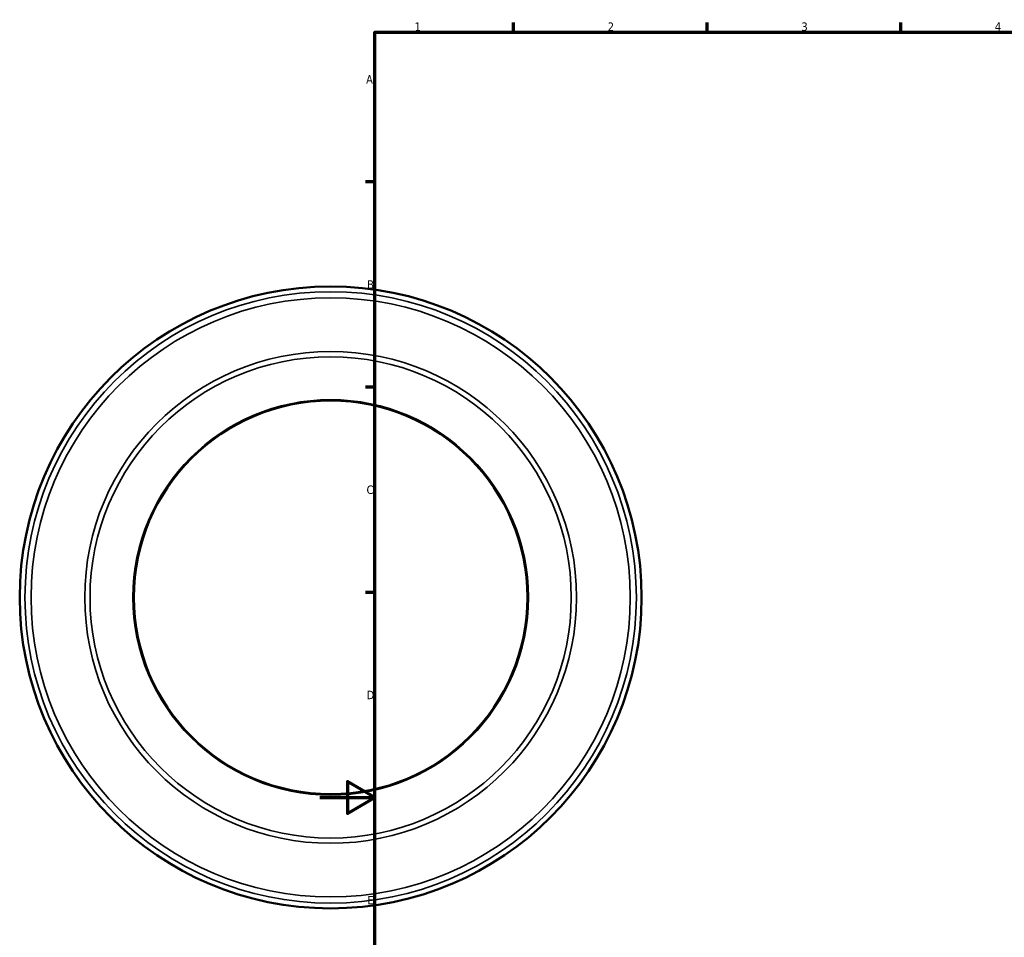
# Model space of a CAD drawing. Header units: millimetres. Extents: x -109 to 1357, y -160 to 971.
# Tile 2 of 5: x -109 to 248, y 246 to 578. Entities that reach past the tile are written whole.
import ezdxf

# ---------------------------------------------------------------- set-up
doc = ezdxf.new("R2010")
doc.units = ezdxf.units.MM
for name, color, linetype, lineweight in [('Border (ANSI)', 7, 'Continuous', 70), ('Visible (ANSI)', 7, 'Continuous', 50), ('Visible Narrow (ANSI)', 7, 'Continuous', 35)]:
    doc.layers.add(name, color=color, linetype=linetype, lineweight=lineweight)
doc.styles.add('Note Text (ANSI)', font='tahoma.ttf')

# ---------------------------------------------------------------- blocks, each defined once
blk = doc.blocks.new('Borders Default Border')
at = {"layer": 'Border (ANSI)'}
for p, q in [((70.08, 574), (70.08, 577.45)), ((140.17, 574), (140.17, 577.45)), ((210.25, 574), (210.25, 577.45)), ((20, 519.75), (16.55, 519.75)), ((20, 445.5), (16.55, 445.5)), ((20, 371.25), (16.55, 371.25))]:
    blk.add_line(p, q, dxfattribs=at)
at = {"layer": 'Border (ANSI)', "flags": 128}
for points in [[(20, 20), (20, 574), (821, 574), (821, 20), (20, 20)], [(0, 297), (20, 297), (10, 302.77), (10, 291.23), (20, 297)]]:
    blk.add_lwpolyline(points, dxfattribs=at)
at = {"layer": 'Border (ANSI)', "char_height": 3.05, "attachment_point": 7, "style": 'Note Text (ANSI)'}
for s, insert in [('1', (34.35, 574.4)), ('2', (104.2, 574.4)), ('3', (174.26, 574.34)), ('4', (244.23, 574.4)), ('A', (16.78, 555.35)), ('B', (17.15, 481.1)), ('C', (16.95, 406.8)), ('D', (16.96, 332.6)), ('E', (17.21, 258.35))]:
    blk.add_mtext(s, dxfattribs=dict(at, insert=insert))

msp = doc.modelspace()

# ---------------------------------------------------------------- linework, layer by layer
at = {"layer": 'Visible (ANSI)'}
for radius in [112.5, 71.2]:
    msp.add_circle((3.959, 369.427), radius, dxfattribs=at)
at = {"layer": 'Visible Narrow (ANSI)'}
for radius in [110.596, 108.386, 88.966, 87.059, 71.543]:
    msp.add_circle((3.959, 369.427), radius, dxfattribs=at)

# ---------------------------------------------------------------- block references
msp.add_blockref('Borders Default Border', (0, 0))

doc.saveas('drawing.dxf')
